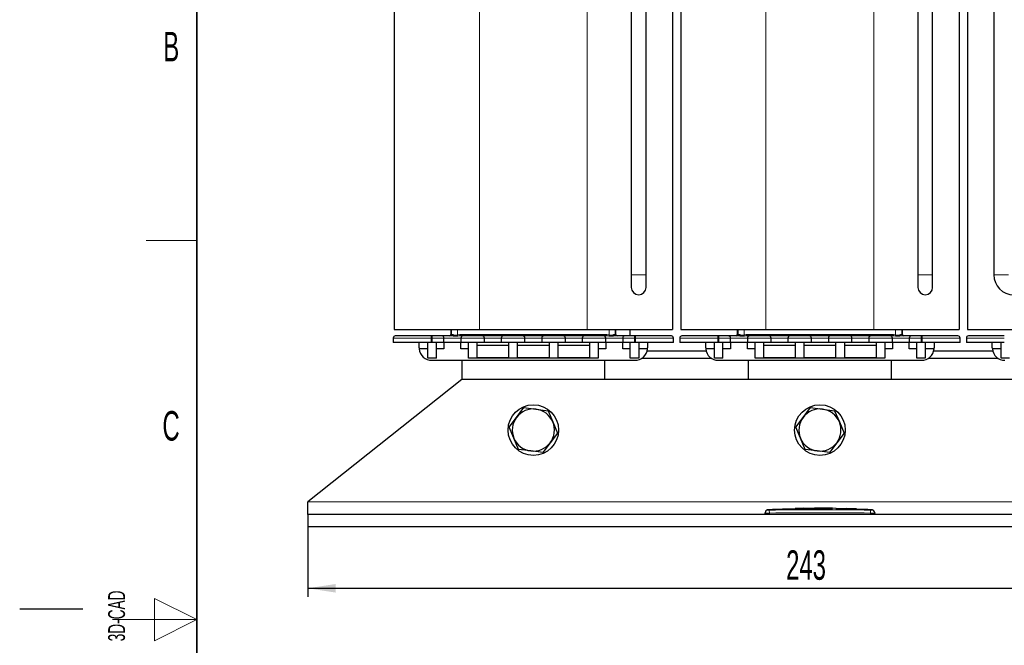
# Model space of a CAD drawing. Header units: millimetres. Extents: x 5 to 418, y 2 to 292.
# Tile 13 of 48: x 5 to 122, y 144 to 218. Entities that reach past the tile are written whole.
import ezdxf

# ---------------------------------------------------------------- set-up
doc = ezdxf.new("R2010")
doc.units = ezdxf.units.MM
doc.layers.add('SLD-0', color=7, linetype='Continuous')
doc.styles.add('SLDTEXTSTYLE0', font='TXT', dxfattribs={"width": 0.605})
doc.dimstyles.new('SLDDIMSTYLE0', dxfattribs={"dimtxt": 3.5, "dimasz": 3.302, "dimexe": 0, "dimexo": 0.0625, "dimgap": 0.875, "dimtad": 1, "dimlfac": 2, "dimrnd": 1e-09, "dimzin": 12, "dimdsep": 46, "dimtxsty": 'SLDTEXTSTYLE0', "dimsah": 1, "dimcen": 0.09, "dimadec": 0, "dimazin": 3, "dimtfac": 1, "dimtofl": 0, "dimtmove": 0, "dimatfit": 3, "dimfxl": 1, "dimfrac": 2, "dimtolj": 1, "dimtzin": 12, "dimarcsym": 0})

# ---------------------------------------------------------------- blocks, each defined once
blk = doc.blocks.new('_D')
at = {"layer": 'SLD-0'}
for p, q in [((39.19, 158.25), (39.19, 149.97)), ((160.69, 158.25), (160.69, 149.97)), ((39.19, 150.97), (160.69, 150.97))]:
    blk.add_line(p, q, dxfattribs=at)
for points in [[(39.19, 150.97), (42.49, 150.46), (42.49, 151.48)], [(160.69, 150.97), (157.39, 151.48), (157.39, 150.46)]]:
    blk.add_solid(points, dxfattribs=at)
at = {"layer": 'SLD-0', "insert": (95.93, 155.48), "char_height": 3.5, "attachment_point": 1, "style": 'SLDTEXTSTYLE0'}
blk.add_mtext('243', dxfattribs=at)
blk = doc.blocks.new('_D_1')
at = {"layer": 'SLD-0', "color": 7}
for p, q in [((116.13, 268.35), (167.89, 268.35)), ((166.89, 158.25), (166.89, 268.35)), ((160.69, 158.25), (167.89, 158.25))]:
    blk.add_line(p, q, dxfattribs=at)
for points in [[(166.89, 268.35), (166.39, 265.04), (167.4, 265.04)], [(166.89, 158.25), (167.4, 161.55), (166.39, 161.55)]]:
    blk.add_solid(points, dxfattribs=at)
at = {"layer": 'SLD-0', "color": 7, "insert": (162.38, 207.28), "char_height": 3.5, "attachment_point": 1, "rotation": 90, "style": 'SLDTEXTSTYLE0'}
blk.add_mtext('220,2', dxfattribs=at)

msp = doc.modelspace()

# ---------------------------------------------------------------- linework, layer by layer
at = {"color": 7, "linetype": 'Continuous', "lineweight": 25}
for p, q in [((77.5638, 233.0712), (77.5638, 188.1712)), ((79.3138, 188.1712), (79.3138, 233.0712)), ((120.5638, 233.0712), (120.5638, 188.1712)), ((111.5638, 232.0712), (111.5638, 188.1712)), ((113.3138, 188.1712), (113.3138, 232.0712)), ((49.4388, 228.5712), (49.4388, 181.6712)), ((82.4388, 228.5712), (82.4388, 181.6712)), ((83.4388, 228.5712), (83.4388, 181.6712)), ((116.4388, 228.5712), (116.4388, 181.6712)), ((117.4388, 228.5712), (117.4388, 181.6712)), ((77.5638, 188.1712), (77.5638, 186.6712)), ((79.3138, 186.6712), (79.3138, 188.1712)), ((111.5638, 188.1712), (111.5638, 186.6712)), ((113.3138, 186.6712), (113.3138, 188.1712)), ((49.4388, 181.6712), (59.5388, 181.6712)), ((56.1388, 181.6712), (56.1388, 181.0712)), ((59.5388, 181.6712), (72.3388, 181.6712)), ((72.3388, 181.6712), (82.4388, 181.6712)), ((75.7388, 181.0712), (75.7388, 181.6712)), ((77.4388, 180.9212), (77.4388, 181.6712)), ((83.4388, 181.6712), (93.5388, 181.6712)), ((90.1388, 181.6712), (90.1388, 181.0712)), ((93.5388, 181.6712), (106.3388, 181.6712)), ((106.3388, 181.6712), (116.4388, 181.6712)), ((109.7388, 181.0712), (109.7388, 181.6712)), ((117.4388, 181.6712), (127.5388, 181.6712)), ((49.3138, 180.6712), (49.3138, 180.1212)), ((53.8138, 180.1212), (49.3138, 180.1212)), ((52.3888, 179.5212), (52.3888, 180.1212)), ((53.4388, 178.2712), (53.4388, 180.1212)), ((53.9388, 180.9212), (53.8138, 180.9212)), ((53.9388, 180.1212), (53.8138, 180.1212)), ((55.3388, 180.1212), (53.9388, 180.1212)), ((54.4388, 178.2712), (54.4388, 180.1212)), ((55.3388, 180.1212), (55.3388, 180.6712)), ((57.3388, 180.1212), (55.3388, 180.1212)), ((55.3388, 180.1212), (55.3388, 179.3712)), ((57.1998, 180.9212), (56.989, 180.9033)), ((57.3388, 180.6712), (57.3388, 180.1212)), ((60.1388, 180.1212), (57.3388, 180.1212)), ((57.3388, 179.3712), (57.3388, 180.1212)), ((58.2388, 178.2712), (58.2388, 180.1212)), ((59.2388, 180.1212), (59.2388, 178.3758)), ((60.1388, 180.1212), (60.1388, 180.6712)), ((62.1388, 180.1212), (60.1388, 180.1212)), ((62.1388, 180.6712), (62.1388, 180.1212)), ((64.9388, 180.1212), (62.1388, 180.1212)), ((63.0388, 178.3758), (63.0388, 180.1212)), ((64.0388, 180.1212), (64.0388, 178.3758)), ((64.9388, 180.1212), (64.9388, 180.6712)), ((66.9388, 180.1212), (64.9388, 180.1212)), ((66.9388, 180.6712), (66.9388, 180.1212)), ((69.7388, 180.1212), (66.9388, 180.1212)), ((67.8388, 178.3758), (67.8388, 180.1212)), ((68.8388, 180.1212), (68.8388, 178.3758)), ((69.7388, 180.1212), (69.7388, 180.6712)), ((71.7388, 180.1212), (69.7388, 180.1212)), ((71.7388, 180.6712), (71.7388, 180.1212)), ((74.5388, 180.1212), (71.7388, 180.1212)), ((72.6388, 178.3758), (72.6388, 180.1212)), ((73.6388, 180.1212), (73.6388, 178.2712)), ((74.5388, 180.1212), (74.5388, 180.6712)), ((76.5388, 180.1212), (74.5388, 180.1212)), ((74.5388, 180.1212), (74.5388, 179.3712)), ((74.8885, 180.9033), (74.6777, 180.9212)), ((76.5388, 180.6712), (76.5388, 180.1212)), ((77.9388, 180.1212), (76.5388, 180.1212)), ((76.5388, 179.3712), (76.5388, 180.1212)), ((77.4388, 178.2712), (77.4388, 180.1212)), ((77.8633, 180.1212), (77.8382, 180.1212)), ((77.9232, 180.1212), (77.8869, 180.1212)), ((78.0638, 180.9212), (77.9388, 180.9212)), ((78.0638, 180.1212), (77.9388, 180.1212)), ((82.5638, 180.1212), (78.0638, 180.1212)), ((78.1742, 180.1212), (78.0793, 180.1212)), ((78.4388, 180.1212), (78.4388, 178.2712)), ((79.4888, 180.1212), (79.4888, 179.5212)), ((82.5638, 180.1212), (82.5638, 180.6712)), ((83.3138, 180.6712), (83.3138, 180.1212)), ((87.8138, 180.1212), (83.3138, 180.1212)), ((86.3888, 179.5212), (86.3888, 180.1212)), ((87.4388, 178.2712), (87.4388, 180.1212)), ((87.9388, 180.9212), (87.8138, 180.9212)), ((87.9388, 180.1212), (87.8138, 180.1212)), ((89.3388, 180.1212), (87.9388, 180.1212)), ((88.4388, 178.2712), (88.4388, 180.1212)), ((89.3388, 180.1212), (89.3388, 180.6712)), ((91.3388, 180.1212), (89.3388, 180.1212)), ((89.3388, 180.1212), (89.3388, 179.3712)), ((91.1998, 180.9212), (90.989, 180.9033)), ((91.3388, 180.6712), (91.3388, 180.1212)), ((94.1388, 180.1212), (91.3388, 180.1212)), ((91.3388, 179.3712), (91.3388, 180.1212)), ((92.2388, 178.2712), (92.2388, 180.1212)), ((93.2388, 180.1212), (93.2388, 178.3758)), ((94.1388, 180.1212), (94.1388, 180.6712)), ((96.1388, 180.1212), (94.1388, 180.1212)), ((96.1388, 180.6712), (96.1388, 180.1212)), ((98.9388, 180.1212), (96.1388, 180.1212)), ((97.0388, 178.3758), (97.0388, 180.1212)), ((98.0388, 180.1212), (98.0388, 178.3758)), ((98.9388, 180.1212), (98.9388, 180.6712)), ((100.9388, 180.1212), (98.9388, 180.1212)), ((100.9388, 180.6712), (100.9388, 180.1212)), ((103.7388, 180.1212), (100.9388, 180.1212)), ((101.8388, 178.3758), (101.8388, 180.1212)), ((102.8388, 180.1212), (102.8388, 178.3758)), ((103.7388, 180.1212), (103.7388, 180.6712)), ((105.7388, 180.1212), (103.7388, 180.1212)), ((105.7388, 180.6712), (105.7388, 180.1212)), ((108.5388, 180.1212), (105.7388, 180.1212)), ((106.6388, 178.3758), (106.6388, 180.1212)), ((107.6388, 180.1212), (107.6388, 178.2712)), ((108.5388, 180.1212), (108.5388, 180.6712)), ((110.5388, 180.1212), (108.5388, 180.1212)), ((108.5388, 180.1212), (108.5388, 179.3712)), ((108.8885, 180.9033), (108.6777, 180.9212)), ((110.5388, 180.6712), (110.5388, 180.1212)), ((111.9388, 180.1212), (110.5388, 180.1212)), ((110.5388, 179.3712), (110.5388, 180.1212)), ((111.4388, 178.2712), (111.4388, 180.1212)), ((111.8633, 180.1212), (111.8382, 180.1212)), ((111.9232, 180.1212), (111.8869, 180.1212)), ((112.0638, 180.9212), (111.9388, 180.9212)), ((112.0638, 180.1212), (111.9388, 180.1212)), ((116.5638, 180.1212), (112.0638, 180.1212)), ((112.1742, 180.1212), (112.0793, 180.1212)), ((112.4388, 180.1212), (112.4388, 178.2712)), ((113.4888, 180.1212), (113.4888, 179.5212)), ((116.5638, 180.1212), (116.5638, 180.6712)), ((117.3138, 180.6712), (117.3138, 180.1212)), ((121.8138, 180.1212), (117.3138, 180.1212)), ((120.3888, 179.5212), (120.3888, 180.1212)), ((121.4388, 178.2712), (121.4388, 180.1212)), ((53.4388, 179.3712), (52.3963, 179.3712)), ((55.3388, 179.3712), (54.4388, 179.3712)), ((58.2388, 179.3712), (57.3388, 179.3712)), ((63.0388, 179.7712), (59.2388, 179.7712)), ((67.8388, 179.7712), (64.0388, 179.7712)), ((72.6388, 179.7712), (68.8388, 179.7712)), ((74.5388, 179.3712), (73.6388, 179.3712)), ((77.4388, 179.3712), (76.5388, 179.3712)), ((79.4812, 179.3712), (78.4388, 179.3712)), ((86.4502, 179.0962), (79.4273, 179.0962)), ((87.4388, 179.3712), (86.3963, 179.3712)), ((89.3388, 179.3712), (88.4388, 179.3712)), ((92.2388, 179.3712), (91.3388, 179.3712)), ((97.0388, 179.7712), (93.2388, 179.7712)), ((101.8388, 179.7712), (98.0388, 179.7712)), ((106.6388, 179.7712), (102.8388, 179.7712)), ((108.5388, 179.3712), (107.6388, 179.3712)), ((111.4388, 179.3712), (110.5388, 179.3712)), ((113.4812, 179.3712), (112.4388, 179.3712)), ((120.4502, 179.0962), (113.4273, 179.0962)), ((121.4388, 179.3712), (120.3963, 179.3712)), ((54.4388, 178.2712), (53.4388, 178.2712)), ((53.8888, 178.0212), (77.9888, 178.0212)), ((57.4388, 178.0212), (57.4388, 175.7462)), ((73.6388, 178.2712), (58.2388, 178.2712)), ((59.2388, 178.3758), (63.0388, 178.3758)), ((64.0388, 178.3758), (67.8388, 178.3758)), ((68.8388, 178.3758), (72.6388, 178.3758)), ((74.4388, 175.7462), (74.4388, 178.0212)), ((78.4388, 178.2712), (77.4388, 178.2712)), ((87.0986, 178.2462), (78.7789, 178.2462)), ((88.4388, 178.2712), (87.4388, 178.2712)), ((87.8888, 178.0212), (111.9888, 178.0212)), ((91.4388, 178.0212), (91.4388, 175.7462)), ((107.6388, 178.2712), (92.2388, 178.2712)), ((93.2388, 178.3758), (97.0388, 178.3758)), ((98.0388, 178.3758), (101.8388, 178.3758)), ((102.8388, 178.3758), (106.6388, 178.3758)), ((108.4388, 175.7462), (108.4388, 178.0212)), ((112.4388, 178.2712), (111.4388, 178.2712)), ((121.0986, 178.2462), (112.7789, 178.2462)), ((122.4388, 178.2712), (121.4388, 178.2712)), ((57.4388, 175.7462), (39.1888, 161.2462)), ((142.4388, 175.7462), (57.4388, 175.7462)), ((63.9454, 171.2551), (64.8166, 172.4059)), ((64.8166, 172.4059), (66.2488, 172.2269)), ((66.2488, 172.2269), (67.681, 172.0479)), ((67.681, 172.0479), (68.2421, 170.7181)), ((97.9454, 171.2551), (98.8166, 172.4059)), ((98.8166, 172.4059), (100.2488, 172.2269)), ((100.2488, 172.2269), (101.681, 172.0479)), ((101.681, 172.0479), (102.2421, 170.7181)), ((63.0743, 170.1042), (63.9454, 171.2551)), ((68.2421, 170.7181), (68.8032, 169.3882)), ((97.0743, 170.1042), (97.9454, 171.2551)), ((102.2421, 170.7181), (102.8032, 169.3882)), ((63.6354, 168.7744), (63.0743, 170.1042)), ((68.8032, 169.3882), (67.9321, 168.2374)), ((97.6354, 168.7744), (97.0743, 170.1042)), ((102.8032, 169.3882), (101.9321, 168.2374)), ((64.1965, 167.4445), (63.6354, 168.7744)), ((67.9321, 168.2374), (67.061, 167.0865)), ((98.1965, 167.4445), (97.6354, 168.7744)), ((101.9321, 168.2374), (101.061, 167.0865)), ((65.6287, 167.2655), (64.1965, 167.4445)), ((67.061, 167.0865), (65.6287, 167.2655)), ((99.6287, 167.2655), (98.1965, 167.4445)), ((101.061, 167.0865), (99.6287, 167.2655)), ((39.1888, 159.7462), (39.1888, 161.2462)), ((94.3838, 160.2975), (93.6919, 160.2624)), ((95.4834, 160.3512), (94.3158, 160.3113)), ((94.3836, 160.2904), (95.4826, 160.3265)), ((95.4826, 160.3165), (94.3836, 160.2804)), ((94.3836, 160.2904), (94.3836, 160.2804)), ((95.4826, 160.3781), (96.6931, 160.3595)), ((95.4826, 160.3265), (95.4826, 160.3165)), ((96.6931, 160.3495), (95.5292, 160.3673)), ((97.0186, 160.4037), (96.0255, 160.3697)), ((96.6931, 160.3595), (101.4436, 160.3906)), ((101.4436, 160.3805), (96.6931, 160.3495)), ((96.6931, 160.3595), (96.6931, 160.3495)), ((98.0463, 160.4716), (97.0131, 160.4369)), ((99.2918, 160.4813), (98.0476, 160.4388)), ((99.2918, 160.4996), (101.881, 160.4772)), ((99.2918, 160.4737), (99.2918, 160.4996)), ((100.3678, 160.4803), (99.2918, 160.4896)), ((101.4436, 160.4626), (99.2918, 160.4737)), ((101.4436, 160.3906), (101.4436, 160.3805)), ((101.881, 160.4772), (101.881, 160.448)), ((105.3656, 160.3146), (101.881, 160.4391)), ((101.881, 160.3848), (104.7195, 160.3163)), ((101.881, 160.3848), (101.881, 160.3747)), ((104.7195, 160.3063), (101.881, 160.3747)), ((103.1004, 160.4369), (103.1004, 160.4177)), ((103.9709, 160.3981), (103.1004, 160.4369)), ((103.1004, 160.4269), (103.9709, 160.3881)), ((103.1004, 160.4177), (103.9709, 160.3831)), ((104.2897, 160.3672), (104.2897, 160.3772)), ((105.5028, 160.3018), (105.5028, 160.2918)), ((106.1856, 160.2624), (105.5028, 160.2947)), ((160.6888, 159.7462), (39.1888, 159.7462)), ((39.1888, 159.7462), (39.1888, 158.2462)), ((93.4388, 159.7462), (93.4388, 159.9022)), ((106.4388, 159.7462), (106.4388, 159.9022)), ((160.6888, 158.2462), (39.1888, 158.2462))]:
    msp.add_line(p, q, dxfattribs=at)
at = {"color": 7, "linetype": 'Continuous', "lineweight": 18}
for p, q in [((59.5388, 228.5712), (59.5388, 181.6712)), ((72.3388, 228.5712), (72.3388, 181.6712)), ((93.5388, 228.5712), (93.5388, 181.6712)), ((106.3388, 228.5712), (106.3388, 181.6712)), ((77.5638, 188.1712), (79.3138, 188.1712)), ((111.5638, 188.1712), (113.3138, 188.1712)), ((120.5638, 188.1712), (121.4388, 188.1712)), ((121.4388, 188.1712), (122.3138, 188.1712)), ((56.1388, 181.0712), (56.2249, 181.0712)), ((56.2249, 181.0712), (56.2249, 181.6712)), ((56.2249, 181.0712), (56.3892, 181.0712)), ((56.9605, 181.0425), (56.9605, 181.6712)), ((56.9605, 181.0425), (57.2026, 181.0712)), ((57.2026, 181.0712), (74.6749, 181.0712)), ((74.6749, 181.0712), (74.917, 181.0425)), ((74.917, 181.0425), (74.917, 181.6712)), ((75.4883, 181.0712), (75.6526, 181.0712)), ((75.6526, 181.6712), (75.6526, 181.0712)), ((75.6526, 181.0712), (75.7388, 181.0712)), ((90.1388, 181.0712), (90.2249, 181.0712)), ((90.2249, 181.0712), (90.2249, 181.6712)), ((90.2249, 181.0712), (90.3892, 181.0712)), ((90.9605, 181.0425), (90.9605, 181.6712)), ((90.9605, 181.0425), (91.2026, 181.0712)), ((91.2026, 181.0712), (108.6749, 181.0712)), ((108.6749, 181.0712), (108.917, 181.0425)), ((108.917, 181.0425), (108.917, 181.6712)), ((109.4883, 181.0712), (109.6526, 181.0712)), ((109.6526, 181.6712), (109.6526, 181.0712)), ((109.6526, 181.0712), (109.7388, 181.0712)), ((53.8138, 180.6712), (49.3138, 180.6712)), ((53.8138, 180.6712), (53.8138, 180.9212)), ((53.9388, 180.6712), (53.8138, 180.6712)), ((53.8138, 180.1212), (53.8138, 180.6712)), ((53.9388, 180.9212), (53.9388, 180.6712)), ((55.3388, 180.6712), (53.9388, 180.6712)), ((53.9388, 180.6712), (53.9388, 180.1212)), ((55.3388, 180.6712), (57.3388, 180.6712)), ((60.1388, 180.6712), (57.3388, 180.6712)), ((60.1388, 180.6712), (62.1388, 180.6712)), ((64.9388, 180.6712), (62.1388, 180.6712)), ((64.9388, 180.6712), (66.9388, 180.6712)), ((69.7388, 180.6712), (66.9388, 180.6712)), ((69.7388, 180.6712), (71.7388, 180.6712)), ((74.5388, 180.6712), (71.7388, 180.6712)), ((74.5388, 180.6712), (76.5388, 180.6712)), ((77.9388, 180.6712), (76.5388, 180.6712)), ((77.9388, 180.6712), (77.9388, 180.9212)), ((78.0638, 180.6712), (77.9388, 180.6712)), ((77.9388, 180.1212), (77.9388, 180.6712)), ((78.0638, 180.6712), (78.0638, 180.9212)), ((82.5638, 180.6712), (78.0638, 180.6712)), ((78.0638, 180.1212), (78.0638, 180.6712)), ((87.8138, 180.6712), (83.3138, 180.6712)), ((87.8138, 180.6712), (87.8138, 180.9212)), ((87.9388, 180.6712), (87.8138, 180.6712)), ((87.8138, 180.1212), (87.8138, 180.6712)), ((87.9388, 180.9212), (87.9388, 180.6712)), ((89.3388, 180.6712), (87.9388, 180.6712)), ((87.9388, 180.6712), (87.9388, 180.1212)), ((89.3388, 180.6712), (91.3388, 180.6712)), ((94.1388, 180.6712), (91.3388, 180.6712)), ((94.1388, 180.6712), (96.1388, 180.6712)), ((98.9388, 180.6712), (96.1388, 180.6712)), ((98.9388, 180.6712), (100.9388, 180.6712)), ((103.7388, 180.6712), (100.9388, 180.6712)), ((103.7388, 180.6712), (105.7388, 180.6712)), ((108.5388, 180.6712), (105.7388, 180.6712)), ((108.5388, 180.6712), (110.5388, 180.6712)), ((111.9388, 180.6712), (110.5388, 180.6712)), ((111.9388, 180.6712), (111.9388, 180.9212)), ((112.0638, 180.6712), (111.9388, 180.6712)), ((111.9388, 180.1212), (111.9388, 180.6712)), ((112.0638, 180.6712), (112.0638, 180.9212)), ((116.5638, 180.6712), (112.0638, 180.6712)), ((112.0638, 180.1212), (112.0638, 180.6712)), ((121.8138, 180.6712), (117.3138, 180.6712)), ((160.6888, 161.2462), (39.1888, 161.2462)), ((93.9345, 160.2521), (93.9388, 159.9022)), ((103.9709, 160.3981), (103.9709, 160.3881)), ((104.7195, 160.3163), (104.7195, 160.3063)), ((105.943, 160.2521), (105.9388, 159.9022)), ((93.9388, 159.7462), (93.9388, 159.9022)), ((105.9388, 159.7462), (105.9388, 159.9022))]:
    msp.add_line(p, q, dxfattribs=at)
at = {"color": 7, "linetype": 'Continuous', "lineweight": 25}
for centre in [(65.9388, 169.7462), (99.9388, 169.7462)]:
    msp.add_circle(centre, 3, dxfattribs=at)
for centre, radius, start, end in [((122.9388, 188.1712), 2.375, 180, 270), ((78.4388, 186.6712), 0.875, 180, 0), ((112.4388, 186.6712), 0.875, 180, 0), ((55.9888, 181.0712), 0.15, 270, 0), ((75.8888, 181.0712), 0.15, 180, 270), ((89.9888, 181.0712), 0.15, 270, 0), ((109.8888, 181.0712), 0.15, 180, 270), ((49.5638, 180.6712), 0.25, 90, 180), ((55.0888, 180.6712), 0.25, 0, 90), ((57.5888, 180.6712), 0.25, 90, 180), ((59.8888, 180.6712), 0.25, 0, 90), ((62.3888, 180.6712), 0.25, 90, 180), ((64.6888, 180.6712), 0.25, 0, 90), ((67.1888, 180.6712), 0.25, 90, 180), ((69.4888, 180.6712), 0.25, 0, 90), ((71.9888, 180.6712), 0.25, 90, 180), ((74.2888, 180.6712), 0.25, 0, 90), ((76.7888, 180.6712), 0.25, 90, 180), ((82.3138, 180.6712), 0.25, 0, 90), ((83.5638, 180.6712), 0.25, 90, 180), ((89.0888, 180.6712), 0.25, 0, 90), ((91.5888, 180.6712), 0.25, 90, 180), ((93.8888, 180.6712), 0.25, 0, 90), ((96.3888, 180.6712), 0.25, 90, 180), ((98.6888, 180.6712), 0.25, 0, 90), ((101.1888, 180.6712), 0.25, 90, 180), ((103.4888, 180.6712), 0.25, 0, 90), ((105.9888, 180.6712), 0.25, 90, 180), ((108.2888, 180.6712), 0.25, 0, 90), ((110.7888, 180.6712), 0.25, 90, 180), ((116.3138, 180.6712), 0.25, 0, 90), ((117.5638, 180.6712), 0.25, 90, 180), ((53.8888, 179.5212), 1.5, 180, 185.73917), ((53.8888, 179.5212), 1.5, 185.73917, 270), ((77.9888, 179.5212), 1.5, 270, 354.26083), ((77.9888, 179.5212), 1.5, 354.26083, 0), ((87.8888, 179.5212), 1.5, 180, 185.73917), ((87.8888, 179.5212), 1.5, 185.73917, 270), ((111.9888, 179.5212), 1.5, 270, 354.26083), ((111.9888, 179.5212), 1.5, 354.26083, 0), ((121.8888, 179.5212), 1.5, 180, 185.73917), ((121.8888, 179.5212), 1.5, 185.73917, 270), ((65.9388, 169.7462), 2.5, 82.876032, 142.876032), ((65.9388, 169.7462), 2.5, 22.876032, 82.876032), ((99.9388, 169.7462), 2.5, 82.876032, 142.876032), ((99.9388, 169.7462), 2.5, 22.876032, 82.876032), ((65.9388, 169.7462), 2.5, 142.876032, 202.876032), ((65.9388, 169.7462), 2.5, 322.876032, 22.876032), ((99.9388, 169.7462), 2.5, 142.876032, 202.876032), ((99.9388, 169.7462), 2.5, 322.876032, 22.876032), ((65.9388, 169.7462), 2.5, 202.876032, 262.876032), ((65.9388, 169.7462), 2.5, 262.876032, 322.876032), ((99.9388, 169.7462), 2.5, 202.876032, 262.876032), ((99.9388, 169.7462), 2.5, 262.876032, 322.876032), ((93.7888, 159.9179), 0.35, 93.308358, 180.001701), ((106.0888, 159.9179), 0.35, 359.998284, 86.658763)]:
    msp.add_arc(centre, radius, start, end, dxfattribs=at)
at = {"color": 7, "linetype": 'Continuous', "lineweight": 18}
for centre, radius, start, end in [((56.075, 181.0712), 0.15, 270.004865, 0.004864), ((56.2534, 181.0566), 0.1367, 277.885712, 6.149475), ((55.1809, 181.0337), 2.0221, 356.810258, 1.062271), ((76.6966, 181.0337), 2.0221, 178.937729, 183.189742), ((75.6242, 181.0566), 0.1367, 173.850525, 262.114288), ((75.8026, 181.0712), 0.15, 179.995136, 269.995135), ((90.075, 181.0712), 0.15, 270.004865, 0.004864), ((90.2534, 181.0566), 0.1367, 277.885712, 6.149475), ((89.1809, 181.0337), 2.0221, 356.810258, 1.062271), ((110.6966, 181.0337), 2.0221, 178.937729, 183.189742), ((109.6242, 181.0566), 0.1367, 173.850525, 262.114288), ((109.8026, 181.0712), 0.15, 179.995136, 269.995135), ((53.4597, 180.2526), 3.5888, 10.444961, 12.713913), ((78.4178, 180.2526), 3.5888, 167.286087, 169.555039), ((87.4597, 180.2526), 3.5888, 10.444961, 12.713913), ((112.4178, 180.2526), 3.5888, 167.286087, 169.555039), ((93.7888, 159.9022), 0.35, 90.990495, 179.998049), ((106.0888, 159.9022), 0.35, 0.001948, 89.00993)]:
    msp.add_arc(centre, radius, start, end, dxfattribs=at)
for points, knots in [([(56.3892, 181.0712), (56.4265, 181.0648), (56.5012, 181.0519), (56.6372, 180.9978), (56.7982, 180.9954), (56.9062, 181.0267), (56.9605, 181.0425)], [0, 0, 0, 0, 0.24857711, 0.49739223, 0.74725604, 1, 1, 1, 1]), ([(74.917, 181.0425), (74.9711, 181.0268), (75.0789, 180.9955), (75.2401, 180.9976), (75.3762, 181.0523), (75.451, 181.0649), (75.4883, 181.0712)], [0, 0, 0, 0, 0.25176992, 0.50202621, 0.75142156, 1, 1, 1, 1]), ([(90.3892, 181.0712), (90.4265, 181.0648), (90.5012, 181.0519), (90.6372, 180.9978), (90.7982, 180.9954), (90.9062, 181.0267), (90.9605, 181.0425)], [0, 0, 0, 0, 0.248577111, 0.497392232, 0.747256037, 1, 1, 1, 1]), ([(108.917, 181.0425), (108.9711, 181.0268), (109.0789, 180.9955), (109.2401, 180.9976), (109.3762, 181.0523), (109.451, 181.0649), (109.4883, 181.0712)], [0, 0, 0, 0, 0.25176992, 0.50202621, 0.75142156, 1, 1, 1, 1]), ([(93.7687, 160.2654), (93.7683, 160.2657), (93.7673, 160.2667), (93.7767, 160.2578), (93.7827, 160.2521)], [0, 0, 0, 0, 0.36212461, 1, 1, 1, 1]), ([(93.7827, 160.2521), (93.7836, 160.252), (93.7857, 160.2517), (93.8042, 160.2515), (93.8385, 160.2514), (93.8837, 160.2516), (93.9176, 160.252), (93.9345, 160.2521)], [0, 0, 0, 0, 0.1406569, 0.35550383, 0.57103286, 0.78617163, 1, 1, 1, 1]), ([(93.9345, 160.2521), (95.9361, 160.2699), (99.9389, 160.3055), (103.9418, 160.2699), (105.943, 160.2521)], [0, 0, 0, 0, 0.50003916, 1, 1, 1, 1]), ([(105.943, 160.2521), (105.9541, 160.252), (105.9821, 160.2517), (106.0245, 160.2515), (106.0628, 160.2514), (106.0892, 160.2516), (106.093, 160.2519), (106.0948, 160.2521)], [0, 0, 0, 0, 0.14056682, 0.35532754, 0.57084354, 0.78604362, 1, 1, 1, 1]), ([(106.0948, 160.2521), (106.1012, 160.2582), (106.1107, 160.2671), (106.1093, 160.2658), (106.1088, 160.2654)], [0, 0, 0, 0, 0.68100332, 1, 1, 1, 1]), ([(93.9388, 159.9022), (93.8826, 159.902), (93.7701, 159.9017), (93.6203, 159.9015), (93.5072, 159.9015), (93.4473, 159.9018), (93.4412, 159.9021), (93.4388, 159.9022)], [0, 0, 0, 0, 0.21467234, 0.42935197, 0.64402607, 0.85869541, 1, 1, 1, 1]), ([(105.9388, 159.9022), (103.9389, 159.9215), (99.9389, 159.9601), (95.9389, 159.9215), (93.9388, 159.9022)], [0, 0, 0, 0, 0.49996096, 1, 1, 1, 1]), ([(106.4388, 159.9022), (106.4332, 159.902), (106.4222, 159.9017), (106.336, 159.9015), (106.2091, 159.9015), (106.0686, 159.9018), (105.9756, 159.9021), (105.9388, 159.9022)], [0, 0, 0, 0, 0.21467278, 0.42935247, 0.64402667, 0.85869576, 1, 1, 1, 1])]:
    msp.add_open_spline(points, degree=3, knots=knots, dxfattribs=at)
at = {"color": 7, "linetype": 'Continuous', "lineweight": 25}
for points, knots in [([(53.8138, 180.9212), (53.2791, 180.9212), (52.4567, 180.9212), (51.4672, 180.9212), (50.7863, 180.9212), (50.2378, 180.9212), (49.7079, 180.9212), (49.6205, 180.9212), (49.5638, 180.9212)], [0, 0, 0, 0, 0.23945684, 0.36836066, 0.5, 0.63163934, 0.76054316, 1, 1, 1, 1]), ([(55.0888, 180.9212), (55.0733, 180.9212), (55.0495, 180.9212), (54.9063, 180.9212), (54.7577, 180.9212), (54.5747, 180.9212), (54.3067, 180.9212), (54.0834, 180.9212), (53.9388, 180.9212)], [0, 0, 0, 0, 0.23944295, 0.36964702, 0.49999993, 0.63020408, 0.76055705, 1, 1, 1, 1]), ([(56.2721, 180.9212), (56.1209, 180.9212), (55.8069, 180.9212), (55.4102, 180.9212), (55.1388, 180.9212), (55.105, 180.9212), (55.0888, 180.9212)], [0, 0, 0, 0, 0.24078506, 0.5, 0.75921494, 1, 1, 1, 1]), ([(56.989, 180.9033), (56.8633, 180.8894), (56.6121, 180.8618), (56.3854, 180.9014), (56.2721, 180.9212)], [0, 0, 0, 0, 0.5005015, 1, 1, 1, 1]), ([(57.5888, 180.9212), (57.584, 180.9212), (57.5744, 180.9212), (57.4941, 180.9212), (57.3738, 180.9212), (57.2578, 180.9212), (57.1998, 180.9212)], [0, 0, 0, 0, 0.24993249, 0.49999721, 0.74993256, 1, 1, 1, 1]), ([(59.8888, 180.9212), (59.8733, 180.9212), (59.8495, 180.9212), (59.7063, 180.9212), (59.5577, 180.9212), (59.3747, 180.9212), (59.1067, 180.9212), (58.7388, 180.9212), (58.3709, 180.9212), (58.1029, 180.9212), (57.9199, 180.9212), (57.7713, 180.9212), (57.6281, 180.9212), (57.6042, 180.9212), (57.5888, 180.9212)], [0, 0, 0, 0, 0.11972147, 0.18482351, 0.24999997, 0.31510204, 0.38027853, 0.5, 0.61972147, 0.68482351, 0.74999997, 0.81510204, 0.88027853, 1, 1, 1, 1]), ([(62.3888, 180.9212), (62.372, 180.9212), (62.3461, 180.9212), (62.1904, 180.9212), (62.0289, 180.9212), (61.83, 180.9212), (61.5387, 180.9212), (61.1388, 180.9212), (60.7389, 180.9212), (60.4476, 180.9212), (60.2487, 180.9212), (60.0871, 180.9212), (59.9315, 180.9212), (59.9056, 180.9212), (59.8888, 180.9212)], [0, 0, 0, 0, 0.11972147, 0.18482649, 0.24999997, 0.31510502, 0.38027853, 0.5, 0.61972147, 0.68482649, 0.74999997, 0.81510502, 0.88027853, 1, 1, 1, 1]), ([(64.6888, 180.9212), (64.6733, 180.9212), (64.6495, 180.9212), (64.5063, 180.9212), (64.3577, 180.9212), (64.1747, 180.9212), (63.9067, 180.9212), (63.5388, 180.9212), (63.1709, 180.9212), (62.9029, 180.9212), (62.7199, 180.9212), (62.5713, 180.9212), (62.4281, 180.9212), (62.4042, 180.9212), (62.3888, 180.9212)], [0, 0, 0, 0, 0.11972147, 0.18482351, 0.24999997, 0.31510204, 0.38027853, 0.5, 0.61972147, 0.68482351, 0.74999997, 0.81510204, 0.88027853, 1, 1, 1, 1]), ([(67.1888, 180.9212), (67.172, 180.9212), (67.1461, 180.9212), (66.9904, 180.9212), (66.8289, 180.9212), (66.63, 180.9212), (66.3387, 180.9212), (65.9388, 180.9212), (65.5389, 180.9212), (65.2476, 180.9212), (65.0487, 180.9212), (64.8871, 180.9212), (64.7315, 180.9212), (64.7056, 180.9212), (64.6888, 180.9212)], [0, 0, 0, 0, 0.11972147, 0.18482649, 0.24999997, 0.31510502, 0.38027853, 0.5, 0.61972147, 0.68482649, 0.74999997, 0.81510502, 0.88027853, 1, 1, 1, 1]), ([(69.4888, 180.9212), (69.4733, 180.9212), (69.4495, 180.9212), (69.3063, 180.9212), (69.1577, 180.9212), (68.9747, 180.9212), (68.7067, 180.9212), (68.3388, 180.9212), (67.9709, 180.9212), (67.7029, 180.9212), (67.5199, 180.9212), (67.3713, 180.9212), (67.2281, 180.9212), (67.2042, 180.9212), (67.1888, 180.9212)], [0, 0, 0, 0, 0.11972147, 0.18482351, 0.24999997, 0.31510204, 0.38027853, 0.5, 0.61972147, 0.68482351, 0.74999997, 0.81510204, 0.88027853, 1, 1, 1, 1]), ([(71.9888, 180.9212), (71.972, 180.9212), (71.9461, 180.9212), (71.7904, 180.9212), (71.6289, 180.9212), (71.43, 180.9212), (71.1387, 180.9212), (70.7388, 180.9212), (70.3389, 180.9212), (70.0476, 180.9212), (69.8487, 180.9212), (69.6871, 180.9212), (69.5315, 180.9212), (69.5056, 180.9212), (69.4888, 180.9212)], [0, 0, 0, 0, 0.11972147, 0.18482649, 0.24999997, 0.31510502, 0.38027853, 0.5, 0.61972147, 0.68482649, 0.74999997, 0.81510502, 0.88027853, 1, 1, 1, 1]), ([(74.2888, 180.9212), (74.2733, 180.9212), (74.2495, 180.9212), (74.1063, 180.9212), (73.9577, 180.9212), (73.7747, 180.9212), (73.5067, 180.9212), (73.1388, 180.9212), (72.7709, 180.9212), (72.5029, 180.9212), (72.3199, 180.9212), (72.1713, 180.9212), (72.0281, 180.9212), (72.0042, 180.9212), (71.9888, 180.9212)], [0, 0, 0, 0, 0.119721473, 0.184823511, 0.249999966, 0.315102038, 0.380278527, 0.5, 0.619721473, 0.684823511, 0.749999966, 0.815102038, 0.880278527, 1, 1, 1, 1]), ([(74.6777, 180.9212), (74.6197, 180.9212), (74.5038, 180.9212), (74.3835, 180.9212), (74.3031, 180.9212), (74.2935, 180.9212), (74.2888, 180.9212)], [0, 0, 0, 0, 0.24993249, 0.49999721, 0.74993256, 1, 1, 1, 1]), ([(75.6054, 180.9212), (75.4921, 180.9014), (75.2654, 180.8618), (75.0142, 180.8894), (74.8885, 180.9033)], [0, 0, 0, 0, 0.49954486, 1, 1, 1, 1]), ([(76.7888, 180.9212), (76.7725, 180.9212), (76.7387, 180.9212), (76.4673, 180.9212), (76.0706, 180.9212), (75.7566, 180.9212), (75.6054, 180.9212)], [0, 0, 0, 0, 0.24078506, 0.5, 0.75921494, 1, 1, 1, 1]), ([(77.9388, 180.9212), (77.7941, 180.9212), (77.5709, 180.9212), (77.3029, 180.9212), (77.1199, 180.9212), (76.9713, 180.9212), (76.8281, 180.9212), (76.8042, 180.9212), (76.7888, 180.9212)], [0, 0, 0, 0, 0.239442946, 0.369647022, 0.499999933, 0.630204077, 0.760557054, 1, 1, 1, 1]), ([(82.3138, 180.9212), (82.257, 180.9212), (82.1697, 180.9212), (81.6397, 180.9212), (81.0912, 180.9212), (80.4103, 180.9212), (79.4208, 180.9212), (78.5984, 180.9212), (78.0638, 180.9212)], [0, 0, 0, 0, 0.23945684, 0.36836066, 0.5, 0.63163934, 0.76054316, 1, 1, 1, 1]), ([(87.8138, 180.9212), (87.2791, 180.9212), (86.4567, 180.9212), (85.4672, 180.9212), (84.7863, 180.9212), (84.2378, 180.9212), (83.7079, 180.9212), (83.6205, 180.9212), (83.5638, 180.9212)], [0, 0, 0, 0, 0.23945684, 0.36836066, 0.5, 0.63163934, 0.76054316, 1, 1, 1, 1]), ([(89.0888, 180.9212), (89.0733, 180.9212), (89.0495, 180.9212), (88.9063, 180.9212), (88.7577, 180.9212), (88.5747, 180.9212), (88.3067, 180.9212), (88.0834, 180.9212), (87.9388, 180.9212)], [0, 0, 0, 0, 0.23944295, 0.36964702, 0.49999993, 0.63020408, 0.76055705, 1, 1, 1, 1]), ([(90.2721, 180.9212), (90.1209, 180.9212), (89.8069, 180.9212), (89.4102, 180.9212), (89.1388, 180.9212), (89.105, 180.9212), (89.0888, 180.9212)], [0, 0, 0, 0, 0.24078506, 0.5, 0.75921494, 1, 1, 1, 1]), ([(90.989, 180.9033), (90.8633, 180.8894), (90.6121, 180.8618), (90.3854, 180.9014), (90.2721, 180.9212)], [0, 0, 0, 0, 0.5005015, 1, 1, 1, 1]), ([(91.5888, 180.9212), (91.584, 180.9212), (91.5744, 180.9212), (91.4941, 180.9212), (91.3738, 180.9212), (91.2578, 180.9212), (91.1998, 180.9212)], [0, 0, 0, 0, 0.24993249, 0.49999721, 0.74993256, 1, 1, 1, 1]), ([(93.8888, 180.9212), (93.8733, 180.9212), (93.8495, 180.9212), (93.7063, 180.9212), (93.5577, 180.9212), (93.3747, 180.9212), (93.1067, 180.9212), (92.7388, 180.9212), (92.3709, 180.9212), (92.1029, 180.9212), (91.9199, 180.9212), (91.7713, 180.9212), (91.6281, 180.9212), (91.6042, 180.9212), (91.5888, 180.9212)], [0, 0, 0, 0, 0.119721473, 0.184823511, 0.249999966, 0.315102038, 0.380278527, 0.5, 0.619721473, 0.684823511, 0.749999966, 0.815102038, 0.880278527, 1, 1, 1, 1]), ([(96.3888, 180.9212), (96.372, 180.9212), (96.3461, 180.9212), (96.1904, 180.9212), (96.0289, 180.9212), (95.83, 180.9212), (95.5387, 180.9212), (95.1388, 180.9212), (94.7389, 180.9212), (94.4476, 180.9212), (94.2487, 180.9212), (94.0871, 180.9212), (93.9315, 180.9212), (93.9056, 180.9212), (93.8888, 180.9212)], [0, 0, 0, 0, 0.11972147, 0.18482649, 0.24999997, 0.31510502, 0.38027853, 0.5, 0.61972147, 0.68482649, 0.74999997, 0.81510502, 0.88027853, 1, 1, 1, 1]), ([(98.6888, 180.9212), (98.6733, 180.9212), (98.6495, 180.9212), (98.5063, 180.9212), (98.3577, 180.9212), (98.1747, 180.9212), (97.9067, 180.9212), (97.5388, 180.9212), (97.1709, 180.9212), (96.9029, 180.9212), (96.7199, 180.9212), (96.5713, 180.9212), (96.4281, 180.9212), (96.4042, 180.9212), (96.3888, 180.9212)], [0, 0, 0, 0, 0.11972147, 0.18482351, 0.24999997, 0.31510204, 0.38027853, 0.5, 0.61972147, 0.68482351, 0.74999997, 0.81510204, 0.88027853, 1, 1, 1, 1]), ([(101.1888, 180.9212), (101.172, 180.9212), (101.1461, 180.9212), (100.9904, 180.9212), (100.8289, 180.9212), (100.63, 180.9212), (100.3387, 180.9212), (99.9388, 180.9212), (99.5389, 180.9212), (99.2476, 180.9212), (99.0487, 180.9212), (98.8871, 180.9212), (98.7315, 180.9212), (98.7056, 180.9212), (98.6888, 180.9212)], [0, 0, 0, 0, 0.11972147, 0.18482649, 0.24999997, 0.31510502, 0.38027853, 0.5, 0.61972147, 0.68482649, 0.74999997, 0.81510502, 0.88027853, 1, 1, 1, 1]), ([(103.4888, 180.9212), (103.4733, 180.9212), (103.4495, 180.9212), (103.3063, 180.9212), (103.1577, 180.9212), (102.9747, 180.9212), (102.7067, 180.9212), (102.3388, 180.9212), (101.9709, 180.9212), (101.7029, 180.9212), (101.5199, 180.9212), (101.3713, 180.9212), (101.2281, 180.9212), (101.2042, 180.9212), (101.1888, 180.9212)], [0, 0, 0, 0, 0.119721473, 0.184823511, 0.249999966, 0.315102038, 0.380278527, 0.5, 0.619721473, 0.684823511, 0.749999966, 0.815102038, 0.880278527, 1, 1, 1, 1]), ([(105.9888, 180.9212), (105.972, 180.9212), (105.9461, 180.9212), (105.7904, 180.9212), (105.6289, 180.9212), (105.43, 180.9212), (105.1387, 180.9212), (104.7388, 180.9212), (104.3389, 180.9212), (104.0476, 180.9212), (103.8487, 180.9212), (103.6871, 180.9212), (103.5315, 180.9212), (103.5056, 180.9212), (103.4888, 180.9212)], [0, 0, 0, 0, 0.11972147, 0.18482649, 0.24999997, 0.31510502, 0.38027853, 0.5, 0.61972147, 0.68482649, 0.74999997, 0.81510502, 0.88027853, 1, 1, 1, 1]), ([(108.2888, 180.9212), (108.2733, 180.9212), (108.2495, 180.9212), (108.1063, 180.9212), (107.9577, 180.9212), (107.7747, 180.9212), (107.5067, 180.9212), (107.1388, 180.9212), (106.7709, 180.9212), (106.5029, 180.9212), (106.3199, 180.9212), (106.1713, 180.9212), (106.0281, 180.9212), (106.0042, 180.9212), (105.9888, 180.9212)], [0, 0, 0, 0, 0.11972147, 0.18482351, 0.24999997, 0.31510204, 0.38027853, 0.5, 0.61972147, 0.68482351, 0.74999997, 0.81510204, 0.88027853, 1, 1, 1, 1]), ([(108.6777, 180.9212), (108.6197, 180.9212), (108.5038, 180.9212), (108.3835, 180.9212), (108.3031, 180.9212), (108.2935, 180.9212), (108.2888, 180.9212)], [0, 0, 0, 0, 0.24993249, 0.49999721, 0.74993256, 1, 1, 1, 1]), ([(109.6054, 180.9212), (109.4921, 180.9014), (109.2654, 180.8618), (109.0142, 180.8894), (108.8885, 180.9033)], [0, 0, 0, 0, 0.49954486, 1, 1, 1, 1]), ([(110.7888, 180.9212), (110.7725, 180.9212), (110.7387, 180.9212), (110.4673, 180.9212), (110.0706, 180.9212), (109.7566, 180.9212), (109.6054, 180.9212)], [0, 0, 0, 0, 0.24078506, 0.5, 0.75921494, 1, 1, 1, 1]), ([(111.9388, 180.9212), (111.7941, 180.9212), (111.5709, 180.9212), (111.3029, 180.9212), (111.1199, 180.9212), (110.9713, 180.9212), (110.8281, 180.9212), (110.8042, 180.9212), (110.7888, 180.9212)], [0, 0, 0, 0, 0.239442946, 0.369647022, 0.499999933, 0.630204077, 0.760557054, 1, 1, 1, 1]), ([(116.3138, 180.9212), (116.257, 180.9212), (116.1697, 180.9212), (115.6397, 180.9212), (115.0912, 180.9212), (114.4103, 180.9212), (113.4208, 180.9212), (112.5984, 180.9212), (112.0638, 180.9212)], [0, 0, 0, 0, 0.23945684, 0.36836066, 0.5, 0.63163934, 0.76054316, 1, 1, 1, 1]), ([(121.8138, 180.9212), (121.2791, 180.9212), (120.4567, 180.9212), (119.4672, 180.9212), (118.7863, 180.9212), (118.2378, 180.9212), (117.7079, 180.9212), (117.6205, 180.9212), (117.5638, 180.9212)], [0, 0, 0, 0, 0.23945684, 0.36836066, 0.5, 0.63163934, 0.76054316, 1, 1, 1, 1]), ([(104.2876, 160.3779), (104.28, 160.3789), (104.2647, 160.381), (104.1992, 160.3856), (104.1106, 160.3909), (104.0292, 160.3952), (103.9822, 160.3975), (103.9709, 160.3981)], [0, 0, 0, 0, 0.23138194, 0.46295493, 0.69476113, 0.92676565, 1, 1, 1, 1]), ([(103.9709, 160.3881), (104.0068, 160.3863), (104.0785, 160.3827), (104.1743, 160.3772), (104.2457, 160.3724), (104.2861, 160.3689), (104.2857, 160.3677), (104.2856, 160.3672)], [0, 0, 0, 0, 0.2150885, 0.43017669, 0.64524973, 0.86017142, 1, 1, 1, 1]), ([(103.9709, 160.3831), (104.0067, 160.3816), (104.0784, 160.3787), (104.1741, 160.3761), (104.2455, 160.3751), (104.286, 160.3754), (104.2857, 160.3767), (104.2856, 160.3772)], [0, 0, 0, 0, 0.21478906, 0.42958514, 0.64422081, 0.85873294, 1, 1, 1, 1]), ([(104.7195, 160.3163), (104.8147, 160.3137), (105.0051, 160.3084), (105.2575, 160.3043), (105.4214, 160.3021), (105.4823, 160.3018), (105.5028, 160.3018)], [0, 0, 0, 0, 0.28512532, 0.57025159, 0.85535534, 1, 1, 1, 1]), ([(105.5028, 160.2918), (105.4581, 160.292), (105.3688, 160.2926), (105.138, 160.2961), (104.9106, 160.3006), (104.7677, 160.3049), (104.7195, 160.3063)], [0, 0, 0, 0, 0.28505196, 0.57010204, 0.85519148, 1, 1, 1, 1]), ([(105.5028, 160.3018), (105.5531, 160.3016), (105.6538, 160.3012), (105.6256, 160.3063), (105.5, 160.3147), (105.4392, 160.3187)], [0, 0, 0, 0, 0.34078213, 0.68156868, 1, 1, 1, 1]), ([(105.6136, 160.2939), (105.6185, 160.2932), (105.6354, 160.2906), (105.5578, 160.2913), (105.5028, 160.2918)], [0, 0, 0, 0, 0.29063809, 1, 1, 1, 1]), ([(93.4388, 159.9022), (93.4388, 159.9081), (93.4388, 159.9173), (93.4388, 159.9163), (93.4388, 159.916)], [0, 0, 0, 0, 0.637797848, 1, 1, 1, 1]), ([(106.4388, 159.916), (106.4388, 159.9164), (106.4388, 159.9178), (106.4388, 159.9085), (106.4388, 159.9022)], [0, 0, 0, 0, 0.31878163, 1, 1, 1, 1])]:
    msp.add_open_spline(points, degree=3, knots=knots, dxfattribs=at)
at = {"layer": 'SLD-0', "lineweight": 35}
msp.add_line((26, 282.5), (26, 12), dxfattribs=at)
at = {"layer": 'SLD-0', "lineweight": 18}
msp.add_line((20, 192.25), (26, 192.25), dxfattribs=at)
at = {"layer": 'SLD-0', "color": 7, "linetype": 'Continuous', "lineweight": 18}
for p, q in [((26, 147.25), (21, 149.75)), ((21, 149.75), (21, 144.75)), ((16, 147.25), (26, 147.25)), ((21, 144.75), (26, 147.25))]:
    msp.add_line(p, q, dxfattribs=at)
at = {"layer": 'SLD-0'}
msp.add_line((12.5, 148.5), (5, 148.5), dxfattribs=at)

# ---------------------------------------------------------------- texts
at = {"layer": 'SLD-0', "char_height": 3.5, "attachment_point": 2, "style": 'SLDTEXTSTYLE0'}
for s, insert in [('B', (22.9816, 217.0011)), ('C', (22.9597, 172.0011))]:
    msp.add_mtext(s, dxfattribs=dict(at, insert=insert))
at = {"layer": 'SLD-0', "insert": (15.4939, 144.6806), "char_height": 2, "attachment_point": 1, "rotation": 90, "style": 'SLDTEXTSTYLE0'}
msp.add_mtext('3D-CAD', dxfattribs=at)

# ---------------------------------------------------------------- dimensions: what is measured, and where the dimension line sits
at = {"layer": 'SLD-0', "color": 7}
dim = msp.add_linear_dim(base=(166.8933, 268.3462), p1=(160.6888, 158.2462), p2=(116.1263, 268.3462), angle=90, dimstyle='SLDDIMSTYLE0', dxfattribs=at)
dim.commit()
dim.dimension.update_dxf_attribs({"geometry": '_D_1', "text_midpoint": (166.8933, 213.2962), "dimtype": 160})
at = {"layer": 'SLD-0'}
dim = msp.add_linear_dim(base=(160.6888, 150.9674), p1=(39.1888, 158.2462), p2=(160.6888, 158.2462), dimstyle='SLDDIMSTYLE0', dxfattribs=at)
dim.commit()
dim.dimension.update_dxf_attribs({"geometry": '_D', "text_midpoint": (99.9388, 150.9674), "dimtype": 160})

doc.saveas('drawing.dxf')
